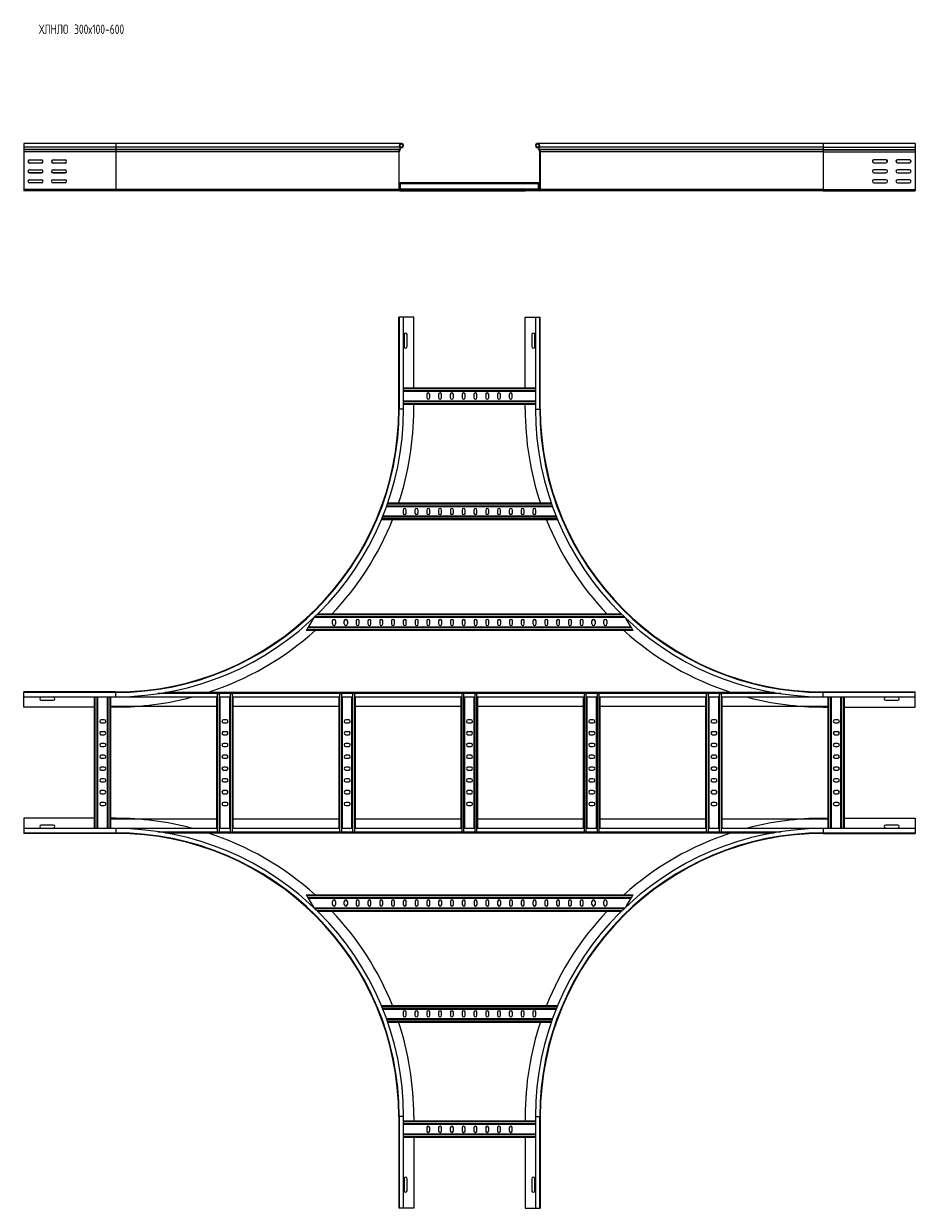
# Model space of a CAD drawing. Header units: millimetres. Extents: x -39 to 18998, y -9084 to 295.
# Tile 3 of 29: x 3685 to 5575, y -8708 to -6196. Entities that reach past the tile are written whole.
import ezdxf

# ---------------------------------------------------------------- set-up
doc = ezdxf.new("R2010")
doc.units = ezdxf.units.MM
doc.styles.add('SLDTEXTSTYLE0', font='TXT', dxfattribs={"width": 0.7, "bigfont": 'bigfont'})

msp = doc.modelspace()

# ---------------------------------------------------------------- linework, layer by layer
at = {"color": 7, "linetype": 'Continuous', "lineweight": 15}
for p, q in [((3879.6, -6450.3), (3684.6, -6450.3)), ((3684.6, -6450.3), (3684.6, -6457.8)), ((4485.3, -6450.3), (3879.6, -6450.3)), ((5379.6, -6450.3), (4773.9, -6450.3)), ((5574.6, -6450.3), (5379.6, -6450.3)), ((5574.6, -6450.3), (5574.6, -6457.8)), ((3684.6, -6457.8), (3684.6, -6463.1)), ((3684.6, -6463.1), (3684.6, -6463.5)), ((3684.6, -6463.5), (3684.6, -6467.6)), ((3684.6, -6467.6), (3684.6, -6547.9)), ((4479.6, -6467.6), (4479.6, -6547.9)), ((4480.8, -6547.9), (4480.8, -6467.6)), ((4481.6, -6463.1), (4481.3, -6463.5)), ((4482.1, -6464.3), (4482.5, -6463.9)), ((4486.5, -6458), (4483.4, -6458)), ((4486.9, -6459.2), (4483.8, -6459.2)), ((4486.5, -6458), (4486.9, -6459.2)), ((4772.8, -6458), (4772.4, -6459.2)), ((4775.5, -6459.2), (4772.4, -6459.2)), ((4775.9, -6458), (4772.8, -6458)), ((4777.1, -6464.3), (4776.8, -6463.9)), ((4777.6, -6463.1), (4778, -6463.5)), ((4778.4, -6547.9), (4778.4, -6467.6)), ((4779.6, -6467.6), (4779.6, -6547.9)), ((5574.6, -6457.8), (5574.6, -6463.1)), ((5574.6, -6463.1), (5574.6, -6463.5)), ((5574.6, -6463.5), (5574.6, -6467.6)), ((5574.6, -6467.6), (5574.6, -6547.9)), ((3696.9, -6485.1), (3722.4, -6485.1)), ((3696.9, -6491.1), (3722.4, -6491.1)), ((3722.4, -6491.6), (3696.9, -6491.6)), ((3696.9, -6506.1), (3722.4, -6506.1)), ((3746.9, -6485.1), (3772.4, -6485.1)), ((3746.9, -6491.1), (3772.4, -6491.1)), ((3772.4, -6491.6), (3746.9, -6491.6)), ((3746.9, -6506.1), (3772.4, -6506.1)), ((5512.4, -6484.6), (5486.9, -6484.6)), ((5512.4, -6485.1), (5486.9, -6485.1)), ((5486.9, -6491.1), (5512.4, -6491.1)), ((5512.4, -6505.8), (5486.9, -6505.8)), ((5512.4, -6506.1), (5486.9, -6506.1)), ((5562.4, -6484.6), (5536.9, -6484.6)), ((5562.4, -6485.1), (5536.9, -6485.1)), ((5536.9, -6491.1), (5562.4, -6491.1)), ((5562.4, -6505.8), (5536.9, -6505.8)), ((5562.4, -6506.1), (5536.9, -6506.1)), ((3696.9, -6512.3), (3722.4, -6512.3)), ((3722.4, -6512.6), (3696.9, -6512.6)), ((3696.9, -6527.1), (3722.4, -6527.1)), ((3746.9, -6512.3), (3772.4, -6512.3)), ((3772.4, -6512.6), (3746.9, -6512.6)), ((3746.9, -6527.1), (3772.4, -6527.1)), ((5486.9, -6512.3), (5512.4, -6512.3)), ((5512.4, -6527.1), (5486.9, -6527.1)), ((5536.9, -6512.3), (5562.4, -6512.3)), ((5562.4, -6527.1), (5536.9, -6527.1)), ((3684.6, -6547.9), (3684.6, -6550.3)), ((3879.6, -6550.3), (3684.6, -6550.3)), ((3722.4, -6533.6), (3696.9, -6533.6)), ((3772.4, -6533.6), (3746.9, -6533.6)), ((4482, -6550.3), (3879.6, -6550.3)), ((4480.8, -6533.7), (4483.1, -6533.7)), ((4511.6, -6549.1), (4482, -6549.1)), ((4482, -6550.3), (4511.6, -6550.3)), ((4776.1, -6533.7), (4483.1, -6533.7)), ((4483.1, -6535.5), (4483.1, -6533.7)), ((4483.1, -6547.3), (4483.1, -6535.5)), ((4483.1, -6549.1), (4483.1, -6547.3)), ((4747.6, -6549.1), (4511.6, -6549.1)), ((4511.6, -6550.3), (4511.6, -6549.1)), ((4511.6, -6550.3), (4747.6, -6550.3)), ((4747.6, -6550.3), (4747.6, -6549.1)), ((4747.6, -6549.1), (4777.2, -6549.1)), ((4777.2, -6550.3), (4747.6, -6550.3)), ((4776.1, -6533.7), (4778.4, -6533.7)), ((4776.1, -6535.5), (4776.1, -6533.7)), ((4776.1, -6547.3), (4776.1, -6535.5)), ((4776.1, -6549.1), (4776.1, -6547.3)), ((5379.6, -6550.3), (4777.2, -6550.3)), ((5379.6, -6550.3), (5574.6, -6550.3)), ((5486.9, -6533.6), (5512.4, -6533.6)), ((5536.9, -6533.6), (5562.4, -6533.6)), ((5574.6, -6547.9), (5574.6, -6550.3)), ((4479.6, -7013.2), (4479.6, -6818.2)), ((4480.7, -6818.2), (4479.6, -6818.2)), ((4480.7, -6818.2), (4480.7, -7013.2)), ((4489.8, -6818.2), (4480.7, -6818.2)), ((4489.8, -7013.2), (4489.8, -6818.2)), ((4511.6, -6818.2), (4489.8, -6818.2)), ((4511.6, -6968.2), (4511.6, -6818.2)), ((4747.6, -6968.2), (4747.6, -6818.2)), ((4747.6, -6818.2), (4769.4, -6818.2)), ((4769.4, -6818.2), (4769.4, -7013.2)), ((4769.4, -6818.2), (4778.5, -6818.2)), ((4778.5, -7013.2), (4778.5, -6818.2)), ((4778.5, -6818.2), (4779.6, -6818.2)), ((4779.6, -7013.2), (4779.6, -6818.2)), ((4490.9, -6855.5), (4490.9, -6881)), ((4497.4, -6881), (4497.4, -6855.5)), ((4761.9, -6855.5), (4761.9, -6881)), ((4768.4, -6881), (4768.4, -6855.5)), ((4489.8, -6968.2), (4769.4, -6968.2)), ((4489.8, -6975.7), (4769.4, -6975.7)), ((4538.9, -6982.5), (4538.9, -6989)), ((4545.4, -6989), (4545.4, -6982.5)), ((4563.9, -6982.5), (4563.9, -6989)), ((4570.4, -6989), (4570.4, -6982.5)), ((4588.9, -6982.5), (4588.9, -6989)), ((4595.4, -6989), (4595.4, -6982.5)), ((4613.9, -6982.5), (4613.9, -6989)), ((4620.4, -6989), (4620.4, -6982.5)), ((4638.9, -6982.5), (4638.9, -6989)), ((4645.4, -6989), (4645.4, -6982.5)), ((4663.9, -6982.5), (4663.9, -6989)), ((4670.4, -6989), (4670.4, -6982.5)), ((4688.9, -6982.5), (4688.9, -6989)), ((4695.4, -6989), (4695.4, -6982.5)), ((4713.9, -6982.5), (4713.9, -6989)), ((4720.4, -6989), (4720.4, -6982.5)), ((4489.8, -6995.7), (4769.4, -6995.7)), ((4489.8, -7003.2), (4769.4, -7003.2)), ((4511.6, -7013.2), (4511.6, -7003.2)), ((4747.6, -7013.2), (4747.6, -7003.2)), ((4805.8, -7220.7), (4453.5, -7220.7)), ((4803.1, -7213.2), (4456.1, -7213.2)), ((4489, -7227.5), (4489, -7234)), ((4495.5, -7234), (4495.5, -7227.5)), ((4514, -7227.5), (4514, -7234)), ((4520.5, -7234), (4520.5, -7227.5)), ((4539, -7227.5), (4539, -7234)), ((4545.5, -7234), (4545.5, -7227.5)), ((4564, -7227.5), (4564, -7234)), ((4570.5, -7234), (4570.5, -7227.5)), ((4589, -7227.5), (4589, -7234)), ((4595.5, -7234), (4595.5, -7227.5)), ((4614, -7227.5), (4614, -7234)), ((4620.5, -7234), (4620.5, -7227.5)), ((4639, -7227.5), (4639, -7234)), ((4645.5, -7234), (4645.5, -7227.5)), ((4664, -7227.5), (4664, -7234)), ((4670.5, -7234), (4670.5, -7227.5)), ((4689, -7227.5), (4689, -7234)), ((4695.5, -7234), (4695.5, -7227.5)), ((4714, -7227.5), (4714, -7234)), ((4720.5, -7234), (4720.5, -7227.5)), ((4739, -7227.5), (4739, -7234)), ((4745.5, -7234), (4745.5, -7227.5)), ((4764, -7227.5), (4764, -7234)), ((4770.5, -7234), (4770.5, -7227.5)), ((4816.5, -7248.2), (4442.8, -7248.2)), ((4813.4, -7240.7), (4445.8, -7240.7)), ((4298.8, -7456.7), (4287.8, -7475.7)), ((4959.4, -7455.7), (4299.8, -7455.7)), ((4951.7, -7448.2), (4307.6, -7448.2)), ((4972.1, -7475.7), (4962, -7458.2)), ((4283.5, -7483.2), (4284.5, -7481.4)), ((4976.5, -7483.2), (4283.5, -7483.2)), ((4284.5, -7481.4), (4286.8, -7477.5)), ((4286.8, -7477.5), (4287.8, -7475.7)), ((4972.1, -7475.7), (4287.8, -7475.7)), ((4339.2, -7469), (4339.2, -7462.5)), ((4345.7, -7462.5), (4345.7, -7469)), ((4364.2, -7469), (4364.2, -7462.5)), ((4370.7, -7462.5), (4370.7, -7469)), ((4389.2, -7462.5), (4389.2, -7469)), ((4395.7, -7469), (4395.7, -7462.5)), ((4414.2, -7462.5), (4414.2, -7469)), ((4420.7, -7469), (4420.7, -7462.5)), ((4439.2, -7462.5), (4439.2, -7469)), ((4445.7, -7469), (4445.7, -7462.5)), ((4464.2, -7462.5), (4464.2, -7469)), ((4470.7, -7469), (4470.7, -7462.5)), ((4489.2, -7462.5), (4489.2, -7469)), ((4495.7, -7469), (4495.7, -7462.5)), ((4514.2, -7462.5), (4514.2, -7469)), ((4520.7, -7469), (4520.7, -7462.5)), ((4539.2, -7462.5), (4539.2, -7469)), ((4545.7, -7469), (4545.7, -7462.5)), ((4564.2, -7462.5), (4564.2, -7469)), ((4570.7, -7469), (4570.7, -7462.5)), ((4589.2, -7462.5), (4589.2, -7469)), ((4595.7, -7469), (4595.7, -7462.5)), ((4614.2, -7462.5), (4614.2, -7469)), ((4620.7, -7469), (4620.7, -7462.5)), ((4639.2, -7462.5), (4639.2, -7469)), ((4645.7, -7469), (4645.7, -7462.5)), ((4664.2, -7462.5), (4664.2, -7469)), ((4670.7, -7469), (4670.7, -7462.5)), ((4689.2, -7462.5), (4689.2, -7469)), ((4695.7, -7469), (4695.7, -7462.5)), ((4714.2, -7462.5), (4714.2, -7469)), ((4720.7, -7469), (4720.7, -7462.5)), ((4739.2, -7462.5), (4739.2, -7469)), ((4745.7, -7469), (4745.7, -7462.5)), ((4764.2, -7462.5), (4764.2, -7469)), ((4770.7, -7469), (4770.7, -7462.5)), ((4789.2, -7462.5), (4789.2, -7469)), ((4795.7, -7469), (4795.7, -7462.5)), ((4814.2, -7462.5), (4814.2, -7469)), ((4820.7, -7469), (4820.7, -7462.5)), ((4839.2, -7462.5), (4839.2, -7469)), ((4845.7, -7469), (4845.7, -7462.5)), ((4864.2, -7462.5), (4864.2, -7469)), ((4870.7, -7469), (4870.7, -7462.5)), ((4889.2, -7469), (4889.2, -7462.5)), ((4895.7, -7462.5), (4895.7, -7469)), ((4914.2, -7469), (4914.2, -7462.5)), ((4920.7, -7462.5), (4920.7, -7469)), ((4972.1, -7475.7), (4973.2, -7477.5)), ((4973.2, -7477.5), (4975.4, -7481.4)), ((4975.4, -7481.4), (4976.5, -7483.2)), ((3879.6, -7613.2), (3684.6, -7613.2)), ((3684.6, -7614.4), (3684.6, -7613.2)), ((3879.6, -7614.4), (3684.6, -7614.4)), ((3684.6, -7623.5), (3684.6, -7614.4)), ((3684.6, -7623.5), (3879.6, -7623.5)), ((3684.6, -7645.2), (3684.6, -7623.5)), ((3747.4, -7624.5), (3721.9, -7624.5)), ((3721.9, -7631), (3747.4, -7631)), ((3834.6, -7903), (3834.6, -7623.5)), ((3842.1, -7903), (3842.1, -7623.5)), ((3862.1, -7903), (3862.1, -7623.5)), ((3869.6, -7623.5), (3869.6, -7624.4)), ((3869.6, -7902), (3869.6, -7624.4)), ((4094.2, -7624.4), (3869.6, -7624.4)), ((5275.1, -7614.4), (3984.2, -7614.4)), ((4093.8, -7902), (4093.8, -7624.4)), ((4095.6, -7616.7), (4099.5, -7616.7)), ((4099.5, -7616.7), (4100.9, -7616.7)), ((4121.7, -7624.4), (4100.9, -7624.4)), ((4101.3, -7902), (4101.3, -7624.4)), ((4121.3, -7902), (4121.3, -7624.4)), ((4121.7, -7616.7), (4123.1, -7616.7)), ((4123.1, -7616.7), (4127, -7616.7)), ((4127, -7616.7), (4128.4, -7616.7)), ((4353.4, -7624.4), (4128.4, -7624.4)), ((4128.8, -7902), (4128.8, -7624.4)), ((4353, -7902), (4353, -7624.4)), ((4354.8, -7616.7), (4358.7, -7616.7)), ((4358.7, -7616.7), (4360, -7616.7)), ((4380.9, -7624.4), (4360, -7624.4)), ((4360.5, -7902), (4360.5, -7624.4)), ((4380.5, -7902), (4380.5, -7624.4)), ((4380.9, -7616.7), (4382.3, -7616.7)), ((4382.3, -7616.7), (4386.2, -7616.7)), ((4386.2, -7616.7), (4387.5, -7616.7)), ((4612.6, -7624.4), (4387.5, -7624.4)), ((4388, -7902), (4388, -7624.4)), ((4612.1, -7902), (4612.1, -7624.4)), ((4613.9, -7616.7), (4617.8, -7616.7)), ((4617.8, -7616.7), (4619.2, -7616.7)), ((4640.1, -7624.4), (4619.2, -7624.4)), ((4619.6, -7902), (4619.6, -7624.4)), ((4639.6, -7902), (4639.6, -7624.4)), ((4640, -7616.7), (4641.4, -7616.7)), ((4641.4, -7616.7), (4645.3, -7616.7)), ((4645.3, -7616.7), (4646.7, -7616.7)), ((4871.7, -7624.4), (4646.7, -7624.4)), ((4647.1, -7902), (4647.1, -7624.4)), ((4871.3, -7902), (4871.3, -7624.4)), ((4873.1, -7616.7), (4877, -7616.7)), ((4877, -7616.7), (4878.4, -7616.7)), ((4899.2, -7624.4), (4878.4, -7624.4)), ((4878.8, -7902), (4878.8, -7624.4)), ((4898.8, -7902), (4898.8, -7624.4)), ((4899.2, -7616.7), (4900.6, -7616.7)), ((4900.6, -7616.7), (4904.5, -7616.7)), ((4904.5, -7616.7), (4905.9, -7616.7)), ((5130.9, -7624.4), (4905.9, -7624.4)), ((4906.3, -7902), (4906.3, -7624.4)), ((5130.5, -7902), (5130.5, -7624.4)), ((5132.3, -7616.7), (5136.2, -7616.7)), ((5136.2, -7616.7), (5137.5, -7616.7)), ((5158.4, -7624.4), (5137.5, -7624.4)), ((5138, -7902), (5138, -7624.4)), ((5158, -7902), (5158, -7624.4)), ((5158.4, -7616.7), (5159.8, -7616.7)), ((5159.8, -7616.7), (5163.7, -7616.7)), ((5163.7, -7616.7), (5165, -7616.7)), ((5389.6, -7624.4), (5165, -7624.4)), ((5165.5, -7902), (5165.5, -7624.4)), ((5379.6, -7613.2), (5574.6, -7613.2)), ((5574.6, -7614.4), (5379.6, -7614.4)), ((5379.6, -7623.5), (5574.6, -7623.5)), ((5389.6, -7623.5), (5389.6, -7624.4)), ((5389.6, -7902), (5389.6, -7624.4)), ((5397.1, -7903), (5397.1, -7623.5)), ((5417.1, -7903), (5417.1, -7623.5)), ((5424.6, -7903), (5424.6, -7623.5)), ((5537.4, -7624.5), (5511.9, -7624.5)), ((5511.9, -7631), (5537.4, -7631)), ((5574.6, -7614.4), (5574.6, -7613.2)), ((5574.6, -7623.5), (5574.6, -7614.4)), ((5574.6, -7645.2), (5574.6, -7623.5)), ((3834.6, -7645.2), (3684.6, -7645.2)), ((4093.8, -7644.4), (3869.6, -7644.4)), ((3879.6, -7645.2), (3869.6, -7645.2)), ((4353, -7644.4), (4128.8, -7644.4)), ((4612.1, -7644.4), (4388, -7644.4)), ((4871.3, -7644.4), (4647.1, -7644.4)), ((5130.5, -7644.4), (4906.3, -7644.4)), ((5389.6, -7644.4), (5165.5, -7644.4)), ((5379.6, -7645.2), (5389.6, -7645.2)), ((5424.6, -7645.2), (5574.6, -7645.2)), ((3855.4, -7672.5), (3848.9, -7672.5)), ((3848.9, -7679), (3855.4, -7679)), ((4114.5, -7672.5), (4108, -7672.5)), ((4108, -7679), (4114.5, -7679)), ((4373.7, -7672.5), (4367.2, -7672.5)), ((4367.2, -7679), (4373.7, -7679)), ((4632.9, -7672.5), (4626.4, -7672.5)), ((4626.4, -7679), (4632.9, -7679)), ((4892, -7672.5), (4885.5, -7672.5)), ((4885.5, -7679), (4892, -7679)), ((5151.2, -7672.5), (5144.7, -7672.5)), ((5144.7, -7679), (5151.2, -7679)), ((5410.4, -7672.5), (5403.9, -7672.5)), ((5403.9, -7679), (5410.4, -7679)), ((3855.4, -7697.5), (3848.9, -7697.5)), ((3848.9, -7704), (3855.4, -7704)), ((4114.5, -7697.5), (4108, -7697.5)), ((4108, -7704), (4114.5, -7704)), ((4373.7, -7697.5), (4367.2, -7697.5)), ((4367.2, -7704), (4373.7, -7704)), ((4632.9, -7697.5), (4626.4, -7697.5)), ((4626.4, -7704), (4632.9, -7704)), ((4892, -7697.5), (4885.5, -7697.5)), ((4885.5, -7704), (4892, -7704)), ((5151.2, -7697.5), (5144.7, -7697.5)), ((5144.7, -7704), (5151.2, -7704)), ((5410.4, -7697.5), (5403.9, -7697.5)), ((5403.9, -7704), (5410.4, -7704)), ((3855.4, -7722.5), (3848.9, -7722.5)), ((3848.9, -7729), (3855.4, -7729)), ((4114.5, -7722.5), (4108, -7722.5)), ((4108, -7729), (4114.5, -7729)), ((4373.7, -7722.5), (4367.2, -7722.5)), ((4367.2, -7729), (4373.7, -7729)), ((4632.9, -7722.5), (4626.4, -7722.5)), ((4626.4, -7729), (4632.9, -7729)), ((4892, -7722.5), (4885.5, -7722.5)), ((4885.5, -7729), (4892, -7729)), ((5151.2, -7722.5), (5144.7, -7722.5)), ((5144.7, -7729), (5151.2, -7729)), ((5410.4, -7722.5), (5403.9, -7722.5)), ((5403.9, -7729), (5410.4, -7729)), ((3855.4, -7747.5), (3848.9, -7747.5)), ((3848.9, -7754), (3855.4, -7754)), ((4114.5, -7747.5), (4108, -7747.5)), ((4108, -7754), (4114.5, -7754)), ((4373.7, -7747.5), (4367.2, -7747.5)), ((4367.2, -7754), (4373.7, -7754)), ((4632.9, -7747.5), (4626.4, -7747.5)), ((4626.4, -7754), (4632.9, -7754)), ((4892, -7747.5), (4885.5, -7747.5)), ((4885.5, -7754), (4892, -7754)), ((5151.2, -7747.5), (5144.7, -7747.5)), ((5144.7, -7754), (5151.2, -7754)), ((5410.4, -7747.5), (5403.9, -7747.5)), ((5403.9, -7754), (5410.4, -7754)), ((3855.4, -7772.5), (3848.9, -7772.5)), ((3848.9, -7779), (3855.4, -7779)), ((4114.5, -7772.5), (4108, -7772.5)), ((4108, -7779), (4114.5, -7779)), ((4373.7, -7772.5), (4367.2, -7772.5)), ((4367.2, -7779), (4373.7, -7779)), ((4632.9, -7772.5), (4626.4, -7772.5)), ((4626.4, -7779), (4632.9, -7779)), ((4892, -7772.5), (4885.5, -7772.5)), ((4885.5, -7779), (4892, -7779)), ((5151.2, -7772.5), (5144.7, -7772.5)), ((5144.7, -7779), (5151.2, -7779)), ((5410.4, -7772.5), (5403.9, -7772.5)), ((5403.9, -7779), (5410.4, -7779)), ((3855.4, -7797.5), (3848.9, -7797.5)), ((3848.9, -7804), (3855.4, -7804)), ((4114.5, -7797.5), (4108, -7797.5)), ((4108, -7804), (4114.5, -7804)), ((4373.7, -7797.5), (4367.2, -7797.5)), ((4367.2, -7804), (4373.7, -7804)), ((4632.9, -7797.5), (4626.4, -7797.5)), ((4626.4, -7804), (4632.9, -7804)), ((4892, -7797.5), (4885.5, -7797.5)), ((4885.5, -7804), (4892, -7804)), ((5151.2, -7797.5), (5144.7, -7797.5)), ((5144.7, -7804), (5151.2, -7804)), ((5410.4, -7797.5), (5403.9, -7797.5)), ((5403.9, -7804), (5410.4, -7804)), ((3855.4, -7822.5), (3848.9, -7822.5)), ((3848.9, -7829), (3855.4, -7829)), ((4114.5, -7822.5), (4108, -7822.5)), ((4108, -7829), (4114.5, -7829)), ((4373.7, -7822.5), (4367.2, -7822.5)), ((4367.2, -7829), (4373.7, -7829)), ((4632.9, -7822.5), (4626.4, -7822.5)), ((4626.4, -7829), (4632.9, -7829)), ((4892, -7822.5), (4885.5, -7822.5)), ((4885.5, -7829), (4892, -7829)), ((5151.2, -7822.5), (5144.7, -7822.5)), ((5144.7, -7829), (5151.2, -7829)), ((5410.4, -7822.5), (5403.9, -7822.5)), ((5403.9, -7829), (5410.4, -7829)), ((3855.4, -7847.5), (3848.9, -7847.5)), ((3848.9, -7854), (3855.4, -7854)), ((4114.5, -7847.5), (4108, -7847.5)), ((4108, -7854), (4114.5, -7854)), ((4373.7, -7847.5), (4367.2, -7847.5)), ((4367.2, -7854), (4373.7, -7854)), ((4632.9, -7847.5), (4626.4, -7847.5)), ((4626.4, -7854), (4632.9, -7854)), ((4892, -7847.5), (4885.5, -7847.5)), ((4885.5, -7854), (4892, -7854)), ((5151.2, -7847.5), (5144.7, -7847.5)), ((5144.7, -7854), (5151.2, -7854)), ((5410.4, -7847.5), (5403.9, -7847.5)), ((5403.9, -7854), (5410.4, -7854)), ((3834.6, -7881.2), (3684.6, -7881.2)), ((3684.6, -7881.2), (3684.6, -7903)), ((3879.6, -7881.2), (3869.6, -7881.2)), ((3869.6, -7882), (4093.8, -7882)), ((4128.8, -7882), (4353, -7882)), ((4388, -7882), (4612.1, -7882)), ((4647.1, -7882), (4871.3, -7882)), ((4906.3, -7882), (5130.5, -7882)), ((5165.5, -7882), (5389.6, -7882)), ((5379.6, -7881.2), (5389.6, -7881.2)), ((5424.6, -7881.2), (5574.6, -7881.2)), ((5574.6, -7881.2), (5574.6, -7903)), ((3879.6, -7903), (3684.6, -7903)), ((3684.6, -7903), (3684.6, -7912.1)), ((3684.6, -7912.1), (3879.6, -7912.1)), ((3684.6, -7912.1), (3684.6, -7913.2)), ((3879.6, -7913.2), (3684.6, -7913.2)), ((3747.4, -7895.5), (3721.9, -7895.5)), ((3721.9, -7902), (3747.4, -7902)), ((3869.6, -7902), (4094.2, -7902)), ((3869.6, -7903), (3869.6, -7902)), ((3984.2, -7912), (5275.1, -7912)), ((4095.6, -7909.7), (4099.5, -7909.7)), ((4099.5, -7909.7), (4100.9, -7909.7)), ((4100.9, -7902), (4121.7, -7902)), ((4121.7, -7909.7), (4123.1, -7909.7)), ((4123.1, -7909.7), (4127, -7909.7)), ((4127, -7909.7), (4128.4, -7909.7)), ((4128.4, -7902), (4353.4, -7902)), ((4354.8, -7909.7), (4358.7, -7909.7)), ((4358.7, -7909.7), (4360, -7909.7)), ((4360, -7902), (4380.9, -7902)), ((4380.9, -7909.7), (4382.3, -7909.7)), ((4382.3, -7909.7), (4386.2, -7909.7)), ((4386.2, -7909.7), (4387.5, -7909.7)), ((4387.5, -7902), (4612.6, -7902)), ((4613.9, -7909.7), (4617.8, -7909.7)), ((4617.8, -7909.7), (4619.2, -7909.7)), ((4619.2, -7902), (4640.1, -7902)), ((4640, -7909.7), (4641.4, -7909.7)), ((4641.4, -7909.7), (4645.3, -7909.7)), ((4645.3, -7909.7), (4646.7, -7909.7)), ((4646.7, -7902), (4871.7, -7902)), ((4873.1, -7909.7), (4877, -7909.7)), ((4877, -7909.7), (4878.4, -7909.7)), ((4878.4, -7902), (4899.2, -7902)), ((4899.2, -7909.7), (4900.6, -7909.7)), ((4900.6, -7909.7), (4904.5, -7909.7)), ((4904.5, -7909.7), (4905.9, -7909.7)), ((4905.9, -7902), (5130.9, -7902)), ((5132.3, -7909.7), (5136.2, -7909.7)), ((5136.2, -7909.7), (5137.5, -7909.7)), ((5137.5, -7902), (5158.4, -7902)), ((5158.4, -7909.7), (5159.8, -7909.7)), ((5159.8, -7909.7), (5163.7, -7909.7)), ((5163.7, -7909.7), (5165, -7909.7)), ((5165, -7902), (5389.6, -7902)), ((5574.6, -7903), (5379.6, -7903)), ((5379.6, -7912.1), (5574.6, -7912.1)), ((5379.6, -7913.2), (5574.6, -7913.2)), ((5389.6, -7903), (5389.6, -7902)), ((5537.4, -7895.5), (5511.9, -7895.5)), ((5511.9, -7902), (5537.4, -7902)), ((5574.6, -7903), (5574.6, -7912.1)), ((5574.6, -7912.1), (5574.6, -7913.2)), ((4283.5, -8043.2), (4976.5, -8043.2)), ((4284.5, -8045), (4283.5, -8043.2)), ((4286.8, -8048.9), (4284.5, -8045)), ((4287.8, -8050.7), (4286.8, -8048.9)), ((4287.8, -8050.7), (4972.1, -8050.7)), ((4287.8, -8050.7), (4298.8, -8069.8)), ((4339.2, -8064), (4339.2, -8057.5)), ((4345.7, -8057.5), (4345.7, -8064)), ((4364.2, -8064), (4364.2, -8057.5)), ((4370.7, -8057.5), (4370.7, -8064)), ((4389.2, -8057.5), (4389.2, -8064)), ((4395.7, -8064), (4395.7, -8057.5)), ((4414.2, -8057.5), (4414.2, -8064)), ((4420.7, -8064), (4420.7, -8057.5)), ((4439.2, -8057.5), (4439.2, -8064)), ((4445.7, -8064), (4445.7, -8057.5)), ((4464.2, -8057.5), (4464.2, -8064)), ((4470.7, -8064), (4470.7, -8057.5)), ((4489.2, -8057.5), (4489.2, -8064)), ((4495.7, -8064), (4495.7, -8057.5)), ((4514.2, -8057.5), (4514.2, -8064)), ((4520.7, -8064), (4520.7, -8057.5)), ((4539.2, -8057.5), (4539.2, -8064)), ((4545.7, -8064), (4545.7, -8057.5)), ((4564.2, -8057.5), (4564.2, -8064)), ((4570.7, -8064), (4570.7, -8057.5)), ((4589.2, -8057.5), (4589.2, -8064)), ((4595.7, -8064), (4595.7, -8057.5)), ((4614.2, -8057.5), (4614.2, -8064)), ((4620.7, -8064), (4620.7, -8057.5)), ((4639.2, -8057.5), (4639.2, -8064)), ((4645.7, -8064), (4645.7, -8057.5)), ((4664.2, -8057.5), (4664.2, -8064)), ((4670.7, -8064), (4670.7, -8057.5)), ((4689.2, -8057.5), (4689.2, -8064)), ((4695.7, -8064), (4695.7, -8057.5)), ((4714.2, -8057.5), (4714.2, -8064)), ((4720.7, -8064), (4720.7, -8057.5)), ((4739.2, -8057.5), (4739.2, -8064)), ((4745.7, -8064), (4745.7, -8057.5)), ((4764.2, -8057.5), (4764.2, -8064)), ((4770.7, -8064), (4770.7, -8057.5)), ((4789.2, -8057.5), (4789.2, -8064)), ((4795.7, -8064), (4795.7, -8057.5)), ((4814.2, -8057.5), (4814.2, -8064)), ((4820.7, -8064), (4820.7, -8057.5)), ((4839.2, -8057.5), (4839.2, -8064)), ((4845.7, -8064), (4845.7, -8057.5)), ((4864.2, -8057.5), (4864.2, -8064)), ((4870.7, -8064), (4870.7, -8057.5)), ((4889.2, -8064), (4889.2, -8057.5)), ((4895.7, -8057.5), (4895.7, -8064)), ((4914.2, -8064), (4914.2, -8057.5)), ((4920.7, -8057.5), (4920.7, -8064)), ((4962, -8068.3), (4972.1, -8050.7)), ((4973.2, -8048.9), (4972.1, -8050.7)), ((4975.4, -8045), (4973.2, -8048.9)), ((4976.5, -8043.2), (4975.4, -8045)), ((4299.8, -8070.7), (4959.4, -8070.7)), ((4307.6, -8078.2), (4951.7, -8078.2)), ((4442.8, -8278.2), (4816.5, -8278.2)), ((4445.8, -8285.7), (4813.4, -8285.7)), ((4453.5, -8305.7), (4805.8, -8305.7)), ((4456.1, -8313.2), (4803.1, -8313.2)), ((4489, -8292.5), (4489, -8299)), ((4495.5, -8299), (4495.5, -8292.5)), ((4514, -8292.5), (4514, -8299)), ((4520.5, -8299), (4520.5, -8292.5)), ((4539, -8292.5), (4539, -8299)), ((4545.5, -8299), (4545.5, -8292.5)), ((4564, -8292.5), (4564, -8299)), ((4570.5, -8299), (4570.5, -8292.5)), ((4589, -8292.5), (4589, -8299)), ((4595.5, -8299), (4595.5, -8292.5)), ((4614, -8292.5), (4614, -8299)), ((4620.5, -8299), (4620.5, -8292.5)), ((4639, -8292.5), (4639, -8299)), ((4645.5, -8299), (4645.5, -8292.5)), ((4664, -8292.5), (4664, -8299)), ((4670.5, -8299), (4670.5, -8292.5)), ((4689, -8292.5), (4689, -8299)), ((4695.5, -8299), (4695.5, -8292.5)), ((4714, -8292.5), (4714, -8299)), ((4720.5, -8299), (4720.5, -8292.5)), ((4739, -8292.5), (4739, -8299)), ((4745.5, -8299), (4745.5, -8292.5)), ((4764, -8292.5), (4764, -8299)), ((4770.5, -8299), (4770.5, -8292.5)), ((4479.6, -8513.2), (4479.6, -8708.2)), ((4480.7, -8513.2), (4480.7, -8708.2)), ((4489.8, -8708.2), (4489.8, -8513.2)), ((4511.6, -8513.2), (4511.6, -8523.2)), ((4747.6, -8513.2), (4747.6, -8523.2)), ((4769.4, -8513.2), (4769.4, -8708.2)), ((4778.5, -8708.2), (4778.5, -8513.2)), ((4779.6, -8513.2), (4779.6, -8708.2)), ((4769.4, -8523.2), (4489.8, -8523.2)), ((4769.4, -8530.7), (4489.8, -8530.7)), ((4538.9, -8537.5), (4538.9, -8544)), ((4545.4, -8544), (4545.4, -8537.5)), ((4563.9, -8537.5), (4563.9, -8544)), ((4570.4, -8544), (4570.4, -8537.5)), ((4588.9, -8537.5), (4588.9, -8544)), ((4595.4, -8544), (4595.4, -8537.5)), ((4613.9, -8537.5), (4613.9, -8544)), ((4620.4, -8544), (4620.4, -8537.5)), ((4638.9, -8537.5), (4638.9, -8544)), ((4645.4, -8544), (4645.4, -8537.5)), ((4663.9, -8537.5), (4663.9, -8544)), ((4670.4, -8544), (4670.4, -8537.5)), ((4688.9, -8537.5), (4688.9, -8544)), ((4695.4, -8544), (4695.4, -8537.5)), ((4713.9, -8537.5), (4713.9, -8544)), ((4720.4, -8544), (4720.4, -8537.5)), ((4769.4, -8550.7), (4489.8, -8550.7)), ((4769.4, -8558.2), (4489.8, -8558.2)), ((4511.6, -8558.2), (4511.6, -8708.2)), ((4747.6, -8558.2), (4747.6, -8708.2)), ((4490.9, -8645.5), (4490.9, -8671)), ((4497.4, -8671), (4497.4, -8645.5)), ((4761.9, -8645.5), (4761.9, -8671)), ((4768.4, -8671), (4768.4, -8645.5)), ((4480.7, -8708.2), (4479.6, -8708.2)), ((4489.8, -8708.2), (4480.7, -8708.2)), ((4511.6, -8708.2), (4489.8, -8708.2)), ((4747.6, -8708.2), (4769.4, -8708.2)), ((4769.4, -8708.2), (4778.5, -8708.2)), ((4778.5, -8708.2), (4779.6, -8708.2))]:
    msp.add_line(p, q, dxfattribs=at)
at = {"color": 8, "linetype": 'Continuous', "lineweight": 0}
for p, q in [((3879.6, -6450.3), (3879.6, -6457.8)), ((5379.6, -6450.3), (5379.6, -6457.8)), ((3879.6, -6457.8), (3684.6, -6457.8)), ((3879.6, -6463.1), (3684.6, -6463.1)), ((3879.6, -6463.5), (3684.6, -6463.5)), ((3879.6, -6467.6), (3684.6, -6467.6)), ((4481.8, -6457.8), (3879.6, -6457.8)), ((3879.6, -6457.8), (3879.6, -6463.1)), ((3879.6, -6463.1), (3879.6, -6463.5)), ((4481.6, -6463.1), (3879.6, -6463.1)), ((3879.6, -6463.5), (3879.6, -6467.6)), ((4481.3, -6463.5), (3879.6, -6463.5)), ((4479.6, -6467.6), (3879.6, -6467.6)), ((3879.6, -6467.6), (3879.6, -6547.9)), ((5379.6, -6457.8), (4777.4, -6457.8)), ((5379.6, -6463.1), (4777.6, -6463.1)), ((5379.6, -6463.5), (4778, -6463.5)), ((5379.6, -6467.6), (4779.6, -6467.6)), ((5379.6, -6457.8), (5379.6, -6463.1)), ((5379.6, -6457.8), (5574.6, -6457.8)), ((5379.6, -6463.1), (5379.6, -6463.5)), ((5379.6, -6463.1), (5574.6, -6463.1)), ((5379.6, -6463.5), (5379.6, -6467.6)), ((5379.6, -6463.5), (5574.6, -6463.5)), ((5379.6, -6467.6), (5379.6, -6547.9)), ((5379.6, -6467.6), (5574.6, -6467.6)), ((3879.6, -6547.9), (3684.6, -6547.9)), ((4479.6, -6547.9), (3879.6, -6547.9)), ((3879.6, -6547.9), (3879.6, -6550.3)), ((4480.8, -6535.5), (4483.1, -6535.5)), ((4480.8, -6547.3), (4483.1, -6547.3)), ((4776.1, -6535.5), (4483.1, -6535.5)), ((4776.1, -6547.3), (4483.1, -6547.3)), ((4776.1, -6535.5), (4778.4, -6535.5)), ((4776.1, -6547.3), (4778.4, -6547.3)), ((5379.6, -6547.9), (4779.6, -6547.9)), ((5379.6, -6547.9), (5379.6, -6550.3)), ((5379.6, -6547.9), (5574.6, -6547.9)), ((4489.8, -6970), (4769.4, -6970)), ((4489.8, -6973.9), (4769.4, -6973.9)), ((4489.8, -6997.5), (4769.4, -6997.5)), ((4489.8, -7001.4), (4769.4, -7001.4)), ((4480.7, -7013.2), (4479.6, -7013.2)), ((4489.8, -7013.2), (4480.7, -7013.2)), ((4769.4, -7013.2), (4778.5, -7013.2)), ((4778.5, -7013.2), (4779.6, -7013.2)), ((4805.1, -7218.9), (4454.1, -7218.9)), ((4803.7, -7215), (4455.5, -7215)), ((4815.7, -7246.4), (4443.5, -7246.4)), ((4814.1, -7242.5), (4445.1, -7242.5)), ((4957.5, -7453.9), (4301.7, -7453.9)), ((4953.5, -7450), (4305.7, -7450)), ((4975.4, -7481.4), (4284.5, -7481.4)), ((4973.2, -7477.5), (4286.8, -7477.5)), ((3836.4, -7903), (3836.4, -7623.5)), ((3840.3, -7903), (3840.3, -7623.5)), ((3863.9, -7903), (3863.9, -7623.5)), ((3867.8, -7903), (3867.8, -7623.5)), ((3879.6, -7614.4), (3879.6, -7613.2)), ((3879.6, -7623.5), (3879.6, -7614.4)), ((4094.2, -7616.8), (3969.3, -7616.8)), ((4095.6, -7909.7), (4095.6, -7616.7)), ((4099.5, -7909.7), (4099.5, -7616.7)), ((4121.7, -7616.8), (4100.9, -7616.8)), ((4123.1, -7909.7), (4123.1, -7616.7)), ((4127, -7909.7), (4127, -7616.7)), ((4353.4, -7616.8), (4128.4, -7616.8)), ((4354.8, -7909.7), (4354.8, -7616.7)), ((4358.7, -7909.7), (4358.7, -7616.7)), ((4380.9, -7616.8), (4360, -7616.8)), ((4382.3, -7909.7), (4382.3, -7616.7)), ((4386.2, -7909.7), (4386.2, -7616.7)), ((4612.6, -7616.8), (4387.5, -7616.8)), ((4613.9, -7909.7), (4613.9, -7616.7)), ((4617.8, -7909.7), (4617.8, -7616.7)), ((4640.1, -7616.8), (4619.2, -7616.8)), ((4641.4, -7909.7), (4641.4, -7616.7)), ((4645.3, -7909.7), (4645.3, -7616.7)), ((4871.7, -7616.8), (4646.7, -7616.8)), ((4873.1, -7909.7), (4873.1, -7616.7)), ((4877, -7909.7), (4877, -7616.7)), ((4899.2, -7616.8), (4878.4, -7616.8)), ((4900.6, -7909.7), (4900.6, -7616.7)), ((4904.5, -7909.7), (4904.5, -7616.7)), ((5130.9, -7616.8), (4905.9, -7616.8)), ((5132.3, -7909.7), (5132.3, -7616.7)), ((5136.2, -7909.7), (5136.2, -7616.7)), ((5158.4, -7616.8), (5137.5, -7616.8)), ((5159.8, -7909.7), (5159.8, -7616.7)), ((5163.7, -7909.7), (5163.7, -7616.7)), ((5289.9, -7616.8), (5165, -7616.8)), ((5379.6, -7614.4), (5379.6, -7613.2)), ((5379.6, -7623.5), (5379.6, -7614.4)), ((5391.4, -7903), (5391.4, -7623.5)), ((5395.3, -7903), (5395.3, -7623.5)), ((5418.9, -7903), (5418.9, -7623.5)), ((5422.8, -7903), (5422.8, -7623.5)), ((3879.6, -7903), (3879.6, -7912.1)), ((3879.6, -7912.1), (3879.6, -7913.2)), ((3969.3, -7909.6), (4094.2, -7909.6)), ((4100.9, -7909.6), (4121.7, -7909.6)), ((4128.4, -7909.6), (4353.4, -7909.6)), ((4360, -7909.6), (4380.9, -7909.6)), ((4387.5, -7909.6), (4612.6, -7909.6)), ((4619.2, -7909.6), (4640.1, -7909.6)), ((4646.7, -7909.6), (4871.7, -7909.6)), ((4878.4, -7909.6), (4899.2, -7909.6)), ((4905.9, -7909.6), (5130.9, -7909.6)), ((5137.5, -7909.6), (5158.4, -7909.6)), ((5165, -7909.6), (5289.9, -7909.6)), ((5379.6, -7903), (5379.6, -7912.1)), ((5379.6, -7912.1), (5379.6, -7913.2)), ((4284.5, -8045), (4975.4, -8045)), ((4286.8, -8048.9), (4973.2, -8048.9)), ((4301.7, -8072.5), (4957.5, -8072.5)), ((4305.7, -8076.4), (4953.5, -8076.4)), ((4443.5, -8280), (4815.7, -8280)), ((4445.1, -8283.9), (4814.1, -8283.9)), ((4454.1, -8307.5), (4805.1, -8307.5)), ((4455.5, -8311.4), (4803.7, -8311.4)), ((4480.7, -8513.2), (4479.6, -8513.2)), ((4489.8, -8513.2), (4480.7, -8513.2)), ((4769.4, -8513.2), (4778.5, -8513.2)), ((4778.5, -8513.2), (4779.6, -8513.2)), ((4769.4, -8525), (4489.8, -8525)), ((4769.4, -8528.9), (4489.8, -8528.9)), ((4769.4, -8552.5), (4489.8, -8552.5)), ((4769.4, -8556.4), (4489.8, -8556.4))]:
    msp.add_line(p, q, dxfattribs=at)
at = {"color": 7, "linetype": 'Continuous', "lineweight": 15}
for centre, radius, start, end in [((4485.3, -6454.9), 4.55, 290.35, 219.6816), ((4485.3, -6454.9), 3.35, 290.35, 219.6816), ((4773.9, -6454.9), 4.55, 320.3184, 249.65), ((4773.9, -6454.9), 3.35, 320.3184, 249.65), ((4485.6, -6467.6), 6, 136.4649, 180), ((4485.6, -6467.6), 4.8, 136.4649, 180), ((4478.7, -6460.3), 4, 316.4649, 39.6816), ((4478.7, -6460.3), 5.2, 316.4649, 39.6816), ((4780.5, -6460.3), 5.2, 140.3184, 223.5351), ((4780.5, -6460.3), 4, 140.3184, 223.5351), ((4773.6, -6467.6), 4.8, 0, 43.5351), ((4773.6, -6467.6), 6, 0, 43.5351), ((3696.9, -6488.3), 3.25, 90, 270), ((3696.9, -6487.8), 3.25, 184.4237, 270), ((3696.9, -6509.3), 3.25, 90, 270), ((3722.4, -6488.3), 3.25, 270, 90), ((3722.4, -6487.8), 3.25, 270, 355.622), ((3722.4, -6509.3), 3.25, 270, 90), ((3746.9, -6488.3), 3.25, 90, 270), ((3746.9, -6487.8), 3.25, 184.4117, 270), ((3746.9, -6509.3), 3.25, 90, 270), ((3772.4, -6488.3), 3.25, 270, 90), ((3772.4, -6487.8), 3.25, 270, 355.5782), ((3772.4, -6509.3), 3.25, 270, 90), ((5486.9, -6487.8), 3.25, 90, 270), ((5486.9, -6488.3), 3.25, 90, 175.5955), ((5486.9, -6509.1), 3.25, 90, 270), ((5486.9, -6509.3), 3.25, 90, 177.7668), ((5512.4, -6487.8), 3.25, 270, 90), ((5512.4, -6488.3), 3.25, 4.4196, 90), ((5512.4, -6509.1), 3.25, 270, 90), ((5512.4, -6509.3), 3.25, 2.1414, 90), ((5536.9, -6487.8), 3.25, 90, 270), ((5536.9, -6488.3), 3.25, 90, 175.5924), ((5536.9, -6509.1), 3.25, 90, 270), ((5536.9, -6509.3), 3.25, 90, 177.763), ((5562.4, -6487.8), 3.25, 270, 90), ((5562.4, -6488.3), 3.25, 4.4162, 90), ((5562.4, -6509.1), 3.25, 270, 90), ((5562.4, -6509.3), 3.25, 2.2396, 90), ((3696.9, -6509.1), 3.25, 182.1085, 270), ((3696.9, -6530.3), 3.25, 90, 270), ((3722.4, -6509.1), 3.25, 270, 357.9753), ((3722.4, -6530.3), 3.25, 270, 90), ((3746.9, -6509.1), 3.25, 182.2042, 270), ((3746.9, -6530.3), 3.25, 90, 270), ((3772.4, -6509.1), 3.25, 270, 357.8766), ((3772.4, -6530.3), 3.25, 270, 90), ((5486.9, -6530.3), 3.25, 90, 270), ((5512.4, -6530.3), 3.25, 270, 90), ((5536.9, -6530.3), 3.25, 90, 270), ((5562.4, -6530.3), 3.25, 270, 90), ((4482, -6547.9), 2.4, 180, 270), ((4482, -6547.9), 1.2, 180, 270), ((4777.2, -6547.9), 1.2, 270, 0), ((4777.2, -6547.9), 2.4, 270, 0), ((4494.1, -6855.5), 3.25, 0, 180), ((4765.1, -6855.5), 3.25, 0, 180), ((4494.1, -6881), 3.25, 180, 0), ((4765.1, -6881), 3.25, 180, 0), ((4542.1, -6982.5), 3.25, 0, 180), ((4567.1, -6982.5), 3.25, 0, 180), ((4592.1, -6982.5), 3.25, 0, 180), ((4617.1, -6982.5), 3.25, 0, 180), ((4642.1, -6982.5), 3.25, 0, 180), ((4667.1, -6982.5), 3.25, 0, 180), ((4692.1, -6982.5), 3.25, 0, 180), ((4717.1, -6982.5), 3.25, 0, 180), ((4542.1, -6989), 3.25, 180, 0), ((4567.1, -6989), 3.25, 180, 0), ((4592.1, -6989), 3.25, 180, 0), ((4617.1, -6989), 3.25, 180, 0), ((4642.1, -6989), 3.25, 180, 0), ((4667.1, -6989), 3.25, 180, 0), ((4692.1, -6989), 3.25, 180, 0), ((4717.1, -6989), 3.25, 180, 0), ((3879.6, -7013.2), 601.1, 270, 0), ((3879.6, -7013.2), 610.2, 270, 0), ((3879.6, -7013.2), 600, 270, 0), ((3879.6, -7013.2), 632, 341.5513, 0), ((5379.6, -7013.2), 632, 180, 198.4487), ((5379.6, -7013.2), 610.2, 180, 270), ((5379.6, -7013.2), 601.1, 180, 270), ((5379.6, -7013.2), 600, 180, 270), ((4492.2, -7227.5), 3.25, 0, 180), ((4492.2, -7234), 3.25, 180, 0), ((4517.2, -7227.5), 3.25, 0, 180), ((4517.2, -7234), 3.25, 180, 0), ((4542.2, -7227.5), 3.25, 0, 180), ((4542.2, -7234), 3.25, 180, 0), ((4567.2, -7227.5), 3.25, 0, 180), ((4567.2, -7234), 3.25, 180, 0), ((4592.2, -7227.5), 3.25, 0, 180), ((4592.2, -7234), 3.25, 180, 0), ((4617.2, -7227.5), 3.25, 0, 180), ((4617.2, -7234), 3.25, 180, 0), ((4642.2, -7227.5), 3.25, 0, 180), ((4642.2, -7234), 3.25, 180, 0), ((4667.2, -7227.5), 3.25, 0, 180), ((4667.2, -7234), 3.25, 180, 0), ((4692.2, -7227.5), 3.25, 0, 180), ((4692.2, -7234), 3.25, 180, 0), ((4717.2, -7227.5), 3.25, 0, 180), ((4717.2, -7234), 3.25, 180, 0), ((4742.2, -7227.5), 3.25, 0, 180), ((4742.2, -7234), 3.25, 180, 0), ((4767.2, -7227.5), 3.25, 0, 180), ((4767.2, -7234), 3.25, 180, 0), ((3879.6, -7013.2), 632, 316.505, 338.1711), ((5379.6, -7013.2), 632, 201.8289, 223.495), ((4342.5, -7462.5), 3.25, 0, 180), ((4367.5, -7462.5), 3.25, 0, 180), ((4392.5, -7462.5), 3.25, 0, 180), ((4417.5, -7462.5), 3.25, 0, 180), ((4442.5, -7462.5), 3.25, 0, 180), ((4467.5, -7462.5), 3.25, 0, 180), ((4492.5, -7462.5), 3.25, 0, 180), ((4517.5, -7462.5), 3.25, 0, 180), ((4542.5, -7462.5), 3.25, 0, 180), ((4567.5, -7462.5), 3.25, 0, 180), ((4592.5, -7462.5), 3.25, 0, 180), ((4617.5, -7462.5), 3.25, 0, 180), ((4642.5, -7462.5), 3.25, 0, 180), ((4667.5, -7462.5), 3.25, 0, 180), ((4692.5, -7462.5), 3.25, 0, 180), ((4717.5, -7462.5), 3.25, 0, 180), ((4742.5, -7462.5), 3.25, 0, 180), ((4767.5, -7462.5), 3.25, 0, 180), ((4792.5, -7462.5), 3.25, 0, 180), ((4817.5, -7462.5), 3.25, 0, 180), ((4842.5, -7462.5), 3.25, 0, 180), ((4867.5, -7462.5), 3.25, 0, 180), ((4892.5, -7462.5), 3.25, 0, 180), ((4917.5, -7462.5), 3.25, 0, 180), ((3879.6, -7013.2), 632, 287.9612, 311.9549), ((4342.5, -7469), 3.25, 180, 0), ((4367.5, -7469), 3.25, 180, 0), ((4392.5, -7469), 3.25, 180, 0), ((4417.5, -7469), 3.25, 180, 0), ((4442.5, -7469), 3.25, 180, 0), ((4467.5, -7469), 3.25, 180, 0), ((4492.5, -7469), 3.25, 180, 0), ((4517.5, -7469), 3.25, 180, 0), ((4542.5, -7469), 3.25, 180, 0), ((4567.5, -7469), 3.25, 180, 0), ((4592.5, -7469), 3.25, 180, 0), ((4617.5, -7469), 3.25, 180, 0), ((4642.5, -7469), 3.25, 180, 0), ((4667.5, -7469), 3.25, 180, 0), ((4692.5, -7469), 3.25, 180, 0), ((4717.5, -7469), 3.25, 180, 0), ((4742.5, -7469), 3.25, 180, 0), ((4767.5, -7469), 3.25, 180, 0), ((4792.5, -7469), 3.25, 180, 0), ((4817.5, -7469), 3.25, 180, 0), ((4842.5, -7469), 3.25, 180, 0), ((4867.5, -7469), 3.25, 180, 0), ((4892.5, -7469), 3.25, 180, 0), ((4917.5, -7469), 3.25, 180, 0), ((5379.6, -7013.2), 632, 228.0451, 252.0388), ((3721.9, -7627.7), 3.25, 90, 270), ((3747.4, -7627.7), 3.25, 270, 90), ((3879.6, -7013.2), 632, 270, 284.7404), ((5379.6, -7013.2), 632, 255.2596, 270), ((5511.9, -7627.7), 3.25, 90, 270), ((5537.4, -7627.7), 3.25, 270, 90), ((3848.9, -7675.7), 3.25, 90, 270), ((3855.4, -7675.7), 3.25, 270, 90), ((4108, -7675.7), 3.25, 90, 270), ((4114.5, -7675.7), 3.25, 270, 90), ((4367.2, -7675.7), 3.25, 90, 270), ((4373.7, -7675.7), 3.25, 270, 90), ((4626.4, -7675.7), 3.25, 90, 270), ((4632.9, -7675.7), 3.25, 270, 90), ((4885.5, -7675.7), 3.25, 90, 270), ((4892, -7675.7), 3.25, 270, 90), ((5144.7, -7675.7), 3.25, 90, 270), ((5151.2, -7675.7), 3.25, 270, 90), ((5403.9, -7675.7), 3.25, 90, 270), ((5410.4, -7675.7), 3.25, 270, 90), ((3848.9, -7700.7), 3.25, 90, 270), ((3855.4, -7700.7), 3.25, 270, 90), ((4108, -7700.7), 3.25, 90, 270), ((4114.5, -7700.7), 3.25, 270, 90), ((4367.2, -7700.7), 3.25, 90, 270), ((4373.7, -7700.7), 3.25, 270, 90), ((4626.4, -7700.7), 3.25, 90, 270), ((4632.9, -7700.7), 3.25, 270, 90), ((4885.5, -7700.7), 3.25, 90, 270), ((4892, -7700.7), 3.25, 270, 90), ((5144.7, -7700.7), 3.25, 90, 270), ((5151.2, -7700.7), 3.25, 270, 90), ((5403.9, -7700.7), 3.25, 90, 270), ((5410.4, -7700.7), 3.25, 270, 90), ((3848.9, -7725.7), 3.25, 90, 270), ((3855.4, -7725.7), 3.25, 270, 90), ((4108, -7725.7), 3.25, 90, 270), ((4114.5, -7725.7), 3.25, 270, 90), ((4367.2, -7725.7), 3.25, 90, 270), ((4373.7, -7725.7), 3.25, 270, 90), ((4626.4, -7725.7), 3.25, 90, 270), ((4632.9, -7725.7), 3.25, 270, 90), ((4885.5, -7725.7), 3.25, 90, 270), ((4892, -7725.7), 3.25, 270, 90), ((5144.7, -7725.7), 3.25, 90, 270), ((5151.2, -7725.7), 3.25, 270, 90), ((5403.9, -7725.7), 3.25, 90, 270), ((5410.4, -7725.7), 3.25, 270, 90), ((3848.9, -7750.7), 3.25, 90, 270), ((3855.4, -7750.7), 3.25, 270, 90), ((4108, -7750.7), 3.25, 90, 270), ((4114.5, -7750.7), 3.25, 270, 90), ((4367.2, -7750.7), 3.25, 90, 270), ((4373.7, -7750.7), 3.25, 270, 90), ((4626.4, -7750.7), 3.25, 90, 270), ((4632.9, -7750.7), 3.25, 270, 90), ((4885.5, -7750.7), 3.25, 90, 270), ((4892, -7750.7), 3.25, 270, 90), ((5144.7, -7750.7), 3.25, 90, 270), ((5151.2, -7750.7), 3.25, 270, 90), ((5403.9, -7750.7), 3.25, 90, 270), ((5410.4, -7750.7), 3.25, 270, 90), ((3848.9, -7775.7), 3.25, 90, 270), ((3855.4, -7775.7), 3.25, 270, 90), ((4108, -7775.7), 3.25, 90, 270), ((4114.5, -7775.7), 3.25, 270, 90), ((4367.2, -7775.7), 3.25, 90, 270), ((4373.7, -7775.7), 3.25, 270, 90), ((4626.4, -7775.7), 3.25, 90, 270), ((4632.9, -7775.7), 3.25, 270, 90), ((4885.5, -7775.7), 3.25, 90, 270), ((4892, -7775.7), 3.25, 270, 90), ((5144.7, -7775.7), 3.25, 90, 270), ((5151.2, -7775.7), 3.25, 270, 90), ((5403.9, -7775.7), 3.25, 90, 270), ((5410.4, -7775.7), 3.25, 270, 90), ((3848.9, -7800.7), 3.25, 90, 270), ((3855.4, -7800.7), 3.25, 270, 90), ((4108, -7800.7), 3.25, 90, 270), ((4114.5, -7800.7), 3.25, 270, 90), ((4367.2, -7800.7), 3.25, 90, 270), ((4373.7, -7800.7), 3.25, 270, 90), ((4626.4, -7800.7), 3.25, 90, 270), ((4632.9, -7800.7), 3.25, 270, 90), ((4885.5, -7800.7), 3.25, 90, 270), ((4892, -7800.7), 3.25, 270, 90), ((5144.7, -7800.7), 3.25, 90, 270), ((5151.2, -7800.7), 3.25, 270, 90), ((5403.9, -7800.7), 3.25, 90, 270), ((5410.4, -7800.7), 3.25, 270, 90), ((3848.9, -7825.7), 3.25, 90, 270), ((3855.4, -7825.7), 3.25, 270, 90), ((4108, -7825.7), 3.25, 90, 270), ((4114.5, -7825.7), 3.25, 270, 90), ((4367.2, -7825.7), 3.25, 90, 270), ((4373.7, -7825.7), 3.25, 270, 90), ((4626.4, -7825.7), 3.25, 90, 270), ((4632.9, -7825.7), 3.25, 270, 90), ((4885.5, -7825.7), 3.25, 90, 270), ((4892, -7825.7), 3.25, 270, 90), ((5144.7, -7825.7), 3.25, 90, 270), ((5151.2, -7825.7), 3.25, 270, 90), ((5403.9, -7825.7), 3.25, 90, 270), ((5410.4, -7825.7), 3.25, 270, 90), ((3848.9, -7850.7), 3.25, 90, 270), ((3855.4, -7850.7), 3.25, 270, 90), ((4108, -7850.7), 3.25, 90, 270), ((4114.5, -7850.7), 3.25, 270, 90), ((4367.2, -7850.7), 3.25, 90, 270), ((4373.7, -7850.7), 3.25, 270, 90), ((4626.4, -7850.7), 3.25, 90, 270), ((4632.9, -7850.7), 3.25, 270, 90), ((4885.5, -7850.7), 3.25, 90, 270), ((4892, -7850.7), 3.25, 270, 90), ((5144.7, -7850.7), 3.25, 90, 270), ((5151.2, -7850.7), 3.25, 270, 90), ((5403.9, -7850.7), 3.25, 90, 270), ((5410.4, -7850.7), 3.25, 270, 90), ((3879.6, -8513.2), 632, 75.2596, 90), ((5379.6, -8513.2), 632, 90, 104.7404), ((3721.9, -7898.7), 3.25, 90, 270), ((3747.4, -7898.7), 3.25, 270, 90), ((3879.6, -8513.2), 610.2, 0, 90), ((3879.6, -8513.2), 601.1, 0, 90), ((3879.6, -8513.2), 600, 0, 90), ((3879.6, -8513.2), 632, 48.0451, 72.0388), ((5379.6, -8513.2), 610.2, 90, 180), ((5379.6, -8513.2), 601.1, 90, 180), ((5379.6, -8513.2), 600, 90, 180), ((5379.6, -8513.2), 632, 107.9612, 131.9549), ((5511.9, -7898.7), 3.25, 90, 270), ((5537.4, -7898.7), 3.25, 270, 90), ((4342.5, -8057.5), 3.25, 0, 180), ((4367.5, -8057.5), 3.25, 0, 180), ((4392.5, -8057.5), 3.25, 0, 180), ((4417.5, -8057.5), 3.25, 0, 180), ((4442.5, -8057.5), 3.25, 0, 180), ((4467.5, -8057.5), 3.25, 0, 180), ((4492.5, -8057.5), 3.25, 0, 180), ((4517.5, -8057.5), 3.25, 0, 180), ((4542.5, -8057.5), 3.25, 0, 180), ((4567.5, -8057.5), 3.25, 0, 180), ((4592.5, -8057.5), 3.25, 0, 180), ((4617.5, -8057.5), 3.25, 0, 180), ((4642.5, -8057.5), 3.25, 0, 180), ((4667.5, -8057.5), 3.25, 0, 180), ((4692.5, -8057.5), 3.25, 0, 180), ((4717.5, -8057.5), 3.25, 0, 180), ((4742.5, -8057.5), 3.25, 0, 180), ((4767.5, -8057.5), 3.25, 0, 180), ((4792.5, -8057.5), 3.25, 0, 180), ((4817.5, -8057.5), 3.25, 0, 180), ((4842.5, -8057.5), 3.25, 0, 180), ((4867.5, -8057.5), 3.25, 0, 180), ((4892.5, -8057.5), 3.25, 0, 180), ((4917.5, -8057.5), 3.25, 0, 180), ((3879.6, -8513.2), 632, 21.8289, 43.495), ((4342.5, -8064), 3.25, 180, 0), ((4367.5, -8064), 3.25, 180, 0), ((4392.5, -8064), 3.25, 180, 0), ((4417.5, -8064), 3.25, 180, 0), ((4442.5, -8064), 3.25, 180, 0), ((4467.5, -8064), 3.25, 180, 0), ((4492.5, -8064), 3.25, 180, 0), ((4517.5, -8064), 3.25, 180, 0), ((4542.5, -8064), 3.25, 180, 0), ((4567.5, -8064), 3.25, 180, 0), ((4592.5, -8064), 3.25, 180, 0), ((4617.5, -8064), 3.25, 180, 0), ((4642.5, -8064), 3.25, 180, 0), ((4667.5, -8064), 3.25, 180, 0), ((4692.5, -8064), 3.25, 180, 0), ((4717.5, -8064), 3.25, 180, 0), ((4742.5, -8064), 3.25, 180, 0), ((4767.5, -8064), 3.25, 180, 0), ((4792.5, -8064), 3.25, 180, 0), ((5379.6, -8513.2), 632, 136.505, 158.1711), ((4817.5, -8064), 3.25, 180, 0), ((4842.5, -8064), 3.25, 180, 0), ((4867.5, -8064), 3.25, 180, 0), ((4892.5, -8064), 3.25, 180, 0), ((4917.5, -8064), 3.25, 180, 0), ((4492.2, -8292.5), 3.25, 0, 180), ((4517.2, -8292.5), 3.25, 0, 180), ((4542.2, -8292.5), 3.25, 0, 180), ((4567.2, -8292.5), 3.25, 0, 180), ((4592.2, -8292.5), 3.25, 0, 180), ((4617.2, -8292.5), 3.25, 0, 180), ((4642.2, -8292.5), 3.25, 0, 180), ((4667.2, -8292.5), 3.25, 0, 180), ((4692.2, -8292.5), 3.25, 0, 180), ((4717.2, -8292.5), 3.25, 0, 180), ((4742.2, -8292.5), 3.25, 0, 180), ((4767.2, -8292.5), 3.25, 0, 180), ((3879.6, -8513.2), 632, 0, 18.4487), ((4492.2, -8299), 3.25, 180, 0), ((4517.2, -8299), 3.25, 180, 0), ((4542.2, -8299), 3.25, 180, 0), ((4567.2, -8299), 3.25, 180, 0), ((4592.2, -8299), 3.25, 180, 0), ((4617.2, -8299), 3.25, 180, 0), ((4642.2, -8299), 3.25, 180, 0), ((4667.2, -8299), 3.25, 180, 0), ((4692.2, -8299), 3.25, 180, 0), ((4717.2, -8299), 3.25, 180, 0), ((4742.2, -8299), 3.25, 180, 0), ((5379.6, -8513.2), 632, 161.5513, 180), ((4767.2, -8299), 3.25, 180, 0), ((4542.1, -8537.5), 3.25, 0, 180), ((4567.1, -8537.5), 3.25, 0, 180), ((4592.1, -8537.5), 3.25, 0, 180), ((4617.1, -8537.5), 3.25, 0, 180), ((4642.1, -8537.5), 3.25, 0, 180), ((4667.1, -8537.5), 3.25, 0, 180), ((4692.1, -8537.5), 3.25, 0, 180), ((4717.1, -8537.5), 3.25, 0, 180), ((4542.1, -8544), 3.25, 180, 0), ((4567.1, -8544), 3.25, 180, 0), ((4592.1, -8544), 3.25, 180, 0), ((4617.1, -8544), 3.25, 180, 0), ((4642.1, -8544), 3.25, 180, 0), ((4667.1, -8544), 3.25, 180, 0), ((4692.1, -8544), 3.25, 180, 0), ((4717.1, -8544), 3.25, 180, 0), ((4494.1, -8645.5), 3.25, 0, 180), ((4765.1, -8645.5), 3.25, 0, 180), ((4494.1, -8671), 3.25, 180, 0), ((4765.1, -8671), 3.25, 180, 0)]:
    msp.add_arc(centre, radius, start, end, dxfattribs=at)

# ---------------------------------------------------------------- texts
at = {"color": 7, "linetype": 'Continuous', "lineweight": 0, "insert": (3717.1, -6197.8), "char_height": 20, "attachment_point": 1, "style": 'SLDTEXTSTYLE0'}
msp.add_mtext('\\M+18456\\M+1844C\\M+1844E\\M+1844C\\M+1844F 300\\M+18487100-600', dxfattribs=at)

doc.saveas('drawing.dxf')
